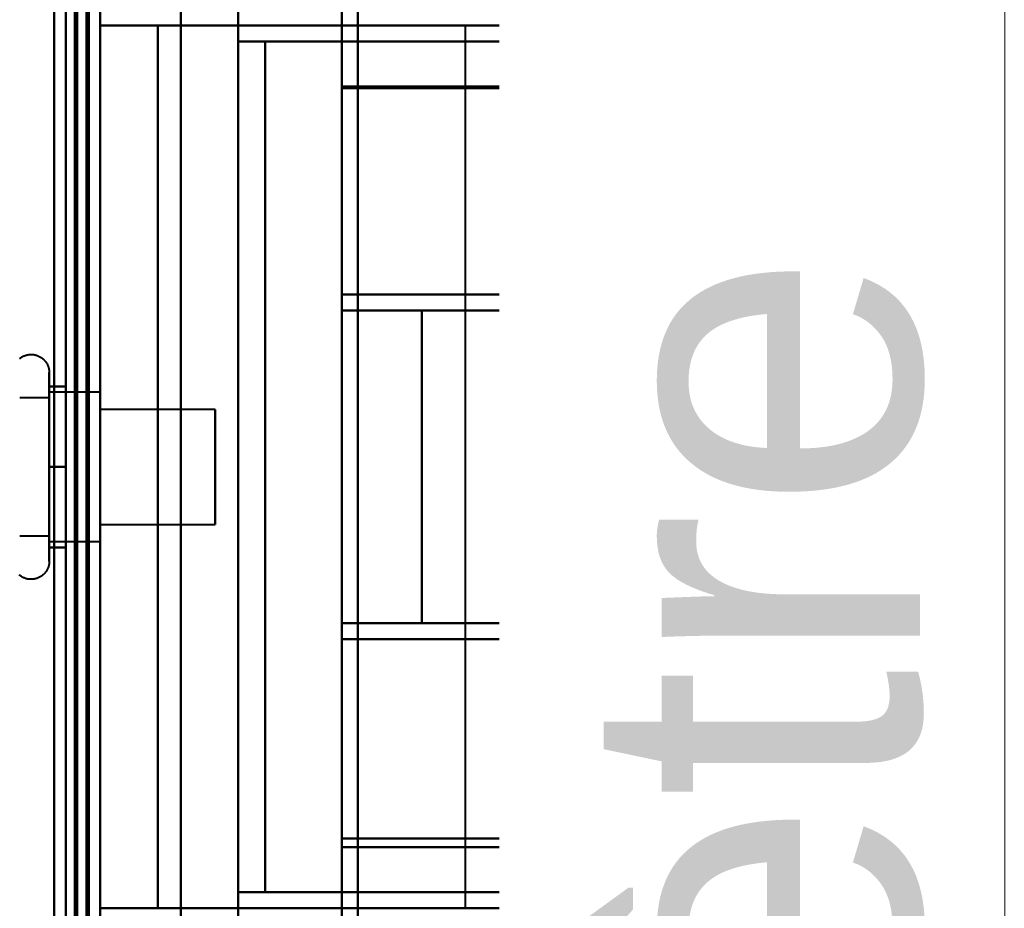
# Model space of a CAD drawing. Header units: millimetres. Extents: x -1087 to 1688, y -120 to 1046.
# Tile 73 of 78: x 581 to 624, y 824 to 863. Entities that reach past the tile are written whole.
import ezdxf

# ---------------------------------------------------------------- set-up
doc = ezdxf.new("R2010")
doc.units = ezdxf.units.MM
doc.layers.add('A-GENM', color=13, linetype='Continuous', lineweight=40)
doc.layers.add('G-IMPT', color=8, linetype='Continuous', lineweight=40)
doc.styles.add('Arial_1', font='arial.ttf', dxfattribs={"height": 14.6304})

# ---------------------------------------------------------------- blocks, each defined once
blk = doc.blocks.new('Maintenance r21 - Maintenance r21-755170-Arrière')
at = {"layer": 'A-GENM'}
for p, q in [((585, 973.372), (585, 0)), ((585, 0), (585, 973.372))]:
    blk.add_line(p, q, dxfattribs=at)
blk = doc.blocks.new('Souche connecteur circulaire R23 - Souche connecteur circulaire R23-755166-Arrière')
at = {"layer": 'A-GENM'}
blk.add_line((585, 927.5), (585, 770), dxfattribs=at)
blk = doc.blocks.new('NEXA 1000 CALQUES_dwg-755156-Arrière')
at = {"layer": 'G-IMPT'}
for p, q in [((584.5, 129.472), (584.5, 972.272)), ((585, 128.972), (585, 937.772)), ((584.5, 921.872), (584.5, 763.372)), ((584.5, 921.872), (584.5, 604.872)), ((584.5, 604.872), (584.5, 921.872)), ((584.5, 604.872), (584.5, 921.872)), ((585, 763.372), (585, 921.872)), ((585, 604.872), (585, 921.872)), ((585, 921.872), (585, 604.872)), ((585, 921.872), (585, 604.872)), ((604, 763.372), (604, 921.872)), ((604, 921.872), (604, 763.372)), ((604.773, 763.372), (604.773, 921.281)), ((604.773, 921.281), (604.773, 763.372)), ((610, 763.372), (610, 920.838)), ((610, 920.838), (610, 763.372)), ((623.387, 763.372), (623.387, 920.838)), ((623.387, 920.838), (623.387, 763.372)), ((610.773, 763.372), (610.773, 920.246)), ((610.773, 920.246), (610.773, 763.372)), ((624.3, 920.246), (624.3, 763.372)), ((624.3, 763.372), (624.3, 920.246)), ((585, 878.55), (585, 808.55)), ((585, 808.55), (585, 878.55)), ((595.5, 808.55), (595.5, 878.55)), ((595.5, 878.55), (595.5, 808.55)), ((596.2, 808.55), (596.2, 878.55)), ((596.2, 878.55), (596.2, 808.55)), ((595.5, 809.032), (595.5, 878.052)), ((595.5, 878.052), (595.5, 809.032)), ((596.2, 809.032), (596.2, 878.052)), ((596.2, 878.052), (596.2, 809.032)), ((614.861, 862.572), (614.861, 863.899)), ((600.861, 862.572), (600.861, 824.172)), ((604.861, 862.572), (600.861, 862.572)), ((600.861, 862.572), (604.861, 862.572)), ((604.861, 862.572), (614.861, 862.572)), ((608.861, 862.572), (604.861, 862.572)), ((614.861, 862.572), (604.861, 862.572)), ((604.861, 862.572), (608.861, 862.572)), ((608.861, 861.872), (608.861, 862.572)), ((614.152, 862.572), (614.857, 862.572)), ((614.857, 862.572), (614.152, 862.572)), ((592.174, 861.872), (603.015, 861.872)), ((603.015, 861.872), (592.174, 861.872)), ((604.861, 861.872), (614.861, 861.872)), ((608.861, 861.872), (604.861, 861.872)), ((604.861, 861.872), (608.861, 861.872)), ((614.861, 861.872), (604.861, 861.872)), ((613.936, 861.872), (614.857, 861.872)), ((614.857, 861.872), (613.936, 861.872)), ((614.861, 850.872), (614.861, 861.872)), ((610.22, 860.872), (611.528, 860.872)), ((611.528, 860.872), (610.22, 860.872)), ((595.5, 850.872), (595.5, 859.917)), ((595.5, 859.917), (595.5, 850.872)), ((595.5, 859.85), (595.5, 850.172)), ((595.5, 850.172), (595.5, 859.85)), ((611.528, 857.872), (610.22, 857.872)), ((610.22, 857.872), (611.528, 857.872)), ((595.5, 850.872), (613.709, 850.872)), ((603.015, 850.872), (595.5, 850.872)), ((595.5, 850.872), (603.015, 850.872)), ((614.861, 850.872), (604.861, 850.872)), ((604.861, 850.872), (608.861, 850.872)), ((608.861, 850.872), (604.861, 850.872)), ((604.861, 850.872), (614.861, 850.872)), ((608.861, 850.172), (608.861, 850.872)), ((614.857, 850.872), (613.709, 850.872)), ((613.709, 850.872), (614.857, 850.872)), ((595.5, 850.172), (598.974, 850.172)), ((598.974, 850.172), (595.5, 850.172)), ((608.861, 850.172), (604.861, 850.172)), ((604.861, 850.172), (608.861, 850.172)), ((608.536, 850.172), (614.861, 850.172)), ((614.861, 850.172), (608.536, 850.172)), ((613.709, 850.172), (614.857, 850.172)), ((614.857, 850.172), (613.709, 850.172)), ((614.861, 836.572), (614.861, 850.172)), ((611.865, 849.872), (605, 849.872)), ((605, 843.372), (605, 849.872)), ((605, 849.872), (605, 843.372)), ((611.865, 849.522), (605, 849.522)), ((605, 843.372), (605, 849.522)), ((605, 849.522), (605, 843.372)), ((582.785, 847.472), (582.785, 845.422)), ((582.785, 846.923), (582.785, 839.272)), ((585, 846.622), (582.785, 846.622)), ((582.785, 841.747), (582.785, 846.622)), ((582.785, 846.622), (582.785, 844.997)), ((585, 840.558), (585, 846.622)), ((585, 846.622), (585, 843.372)), ((582.785, 846.372), (581.5, 846.372)), ((582.785, 841.872), (582.785, 846.372)), ((582.785, 846.372), (582.785, 841.872)), ((582.785, 846.187), (582.785, 840.122)), ((585, 843.372), (585, 846.187)), ((590, 845.872), (585, 845.872)), ((585, 845.872), (585, 843.372)), ((585, 843.372), (585, 845.872)), ((590, 845.872), (590, 843.372)), ((590, 843.372), (590, 845.872)), ((582.785, 845.422), (582.785, 839.822)), ((611.711, 845.372), (611.554, 843.372)), ((611.554, 843.372), (611.711, 845.372)), ((611.711, 845.372), (612.014, 845.372)), ((612.014, 845.372), (611.711, 845.372)), ((612.16, 843.372), (612.014, 845.372)), ((612.014, 845.372), (612.16, 843.372)), ((582.785, 840.122), (582.785, 844.997)), ((582.785, 844.997), (582.785, 840.558)), ((582.785, 840.372), (582.785, 844.872)), ((582.785, 844.872), (582.785, 840.372)), ((585, 840.122), (585, 843.372)), ((585, 843.372), (585, 840.872)), ((585, 843.372), (585, 840.122)), ((585, 840.872), (585, 843.372)), ((590, 843.372), (590, 840.872)), ((590, 840.872), (590, 843.372)), ((605, 837.222), (605, 843.372)), ((605, 836.872), (605, 843.372)), ((605, 843.372), (605, 837.222)), ((605, 843.372), (605, 836.872)), ((611.554, 843.372), (611.711, 841.372)), ((611.711, 841.372), (611.554, 843.372)), ((612.014, 841.372), (612.16, 843.372)), ((612.16, 843.372), (612.014, 841.372)), ((612.014, 841.372), (611.711, 841.372)), ((611.711, 841.372), (612.014, 841.372)), ((585, 840.872), (590, 840.872)), ((581.5, 840.372), (582.785, 840.372)), ((582.785, 840.122), (585, 840.122)), ((605, 837.222), (611.865, 837.222)), ((605, 836.872), (611.865, 836.872)), ((598.974, 836.572), (595.5, 836.572)), ((595.5, 836.572), (595.5, 827.21)), ((595.5, 836.572), (598.974, 836.572)), ((595.5, 827.21), (595.5, 836.572)), ((604.861, 836.572), (608.861, 836.572)), ((608.861, 836.572), (604.861, 836.572)), ((614.861, 836.572), (608.536, 836.572)), ((608.536, 836.572), (614.861, 836.572)), ((608.861, 835.872), (608.861, 836.572)), ((614.857, 836.572), (613.709, 836.572)), ((613.709, 836.572), (614.857, 836.572)), ((613.709, 835.872), (595.5, 835.872)), ((595.5, 835.872), (603.015, 835.872)), ((603.015, 835.872), (595.5, 835.872)), ((595.5, 826.827), (595.5, 835.872)), ((595.5, 835.872), (595.5, 826.827)), ((604.861, 835.872), (614.861, 835.872)), ((608.861, 835.872), (604.861, 835.872)), ((604.861, 835.872), (608.861, 835.872)), ((614.861, 835.872), (604.861, 835.872)), ((613.709, 835.872), (614.857, 835.872)), ((614.857, 835.872), (613.709, 835.872)), ((614.861, 824.872), (614.861, 835.872)), ((610.22, 828.872), (611.528, 828.872)), ((611.528, 828.872), (610.22, 828.872)), ((611.528, 825.872), (610.22, 825.872)), ((610.22, 825.872), (611.528, 825.872)), ((603.015, 824.872), (592.174, 824.872)), ((592.174, 824.872), (603.015, 824.872)), ((614.861, 824.872), (604.861, 824.872)), ((604.861, 824.872), (608.861, 824.872)), ((608.861, 824.872), (604.861, 824.872)), ((604.861, 824.872), (614.861, 824.872)), ((608.861, 824.172), (608.861, 824.872)), ((614.857, 824.872), (613.936, 824.872)), ((613.936, 824.872), (614.857, 824.872)), ((600.861, 824.172), (604.861, 824.172)), ((604.861, 824.172), (600.861, 824.172)), ((614.861, 824.172), (604.861, 824.172)), ((604.861, 824.172), (608.861, 824.172)), ((604.861, 824.172), (614.861, 824.172)), ((608.861, 824.172), (604.861, 824.172)), ((614.857, 824.172), (614.152, 824.172)), ((614.861, 822.846), (614.861, 824.172))]:
    blk.add_line(p, q, dxfattribs=at)
at = {"layer": 'G-IMPT', "flags": 128}
for points in [[(584.4, 128.972), (584.4, 339.922), (584.4, 550.872), (584.4, 761.822), (584.4, 972.772)], [(584.4, 972.772), (584.4, 761.822), (584.4, 550.872), (584.4, 339.922), (584.4, 128.972)], [(584.4, 128.972), (584.4, 339.922), (584.4, 550.872), (584.4, 761.822), (584.4, 972.772)], [(584.5, 972.772), (584.5, 761.822), (584.5, 550.872), (584.5, 339.922), (584.5, 128.972)], [(585, 972.772), (585, 761.822), (585, 550.872), (585, 339.922), (585, 128.972)], [(585, 128.972), (585, 339.922), (585, 550.872), (585, 761.822), (585, 972.772)], [(583.9, 972.272), (583.9, 761.572), (583.9, 550.872), (583.9, 340.172), (583.9, 129.472)], [(583.9, 129.472), (583.9, 340.172), (583.9, 550.872), (583.9, 761.572), (583.9, 972.272)], [(583.9, 972.272), (583.9, 761.572), (583.9, 550.872), (583.9, 340.172), (583.9, 129.472)], [(584, 129.472), (584, 340.172), (584, 550.872), (584, 761.572), (584, 972.272)], [(584, 972.272), (584, 761.572), (584, 550.872), (584, 340.172), (584, 129.472)], [(584, 129.472), (584, 340.172), (584, 550.872), (584, 761.572), (584, 972.272)], [(584.5, 129.472), (584.5, 340.172), (584.5, 550.872), (584.5, 761.572), (584.5, 972.272)], [(584.5, 972.272), (584.5, 761.572), (584.5, 550.872), (584.5, 340.172), (584.5, 129.472)], [(584.5, 129.472), (584.5, 340.172), (584.5, 550.872), (584.5, 761.572), (584.5, 972.272)], [(584.5, 972.272), (584.5, 761.572), (584.5, 550.872), (584.5, 340.172), (584.5, 129.472)], [(584.5, 129.472), (584.5, 340.172), (584.5, 550.872), (584.5, 761.572), (584.5, 972.272)], [(584.5, 972.272), (584.5, 761.572), (584.5, 550.872), (584.5, 340.172), (584.5, 129.472)], [(584.4, 128.972), (584.4, 331.172), (584.4, 533.372), (584.4, 735.572), (584.4, 937.772)], [(584.4, 937.772), (584.4, 735.572), (584.4, 533.372), (584.4, 331.172), (584.4, 128.972)], [(584.4, 937.772), (584.4, 735.572), (584.4, 533.372), (584.4, 331.172), (584.4, 128.972)], [(584.5, 128.972), (584.5, 331.172), (584.5, 533.372), (584.5, 735.572), (584.5, 937.772)], [(585, 128.972), (585, 331.172), (585, 533.372), (585, 735.572), (585, 937.772)], [(585, 937.772), (585, 735.572), (585, 533.372), (585, 331.172), (585, 128.972)], [(583.5, 937.272), (583.5, 735.322), (583.5, 533.372), (583.5, 331.422), (583.5, 129.472)], [(583.5, 129.472), (583.5, 331.422), (583.5, 533.372), (583.5, 735.322), (583.5, 937.272)], [(583.5, 937.272), (583.5, 735.322), (583.5, 533.372), (583.5, 331.422), (583.5, 129.472)], [(583.5, 129.472), (583.5, 331.422), (583.5, 533.372), (583.5, 735.322), (583.5, 937.272)], [(583.5, 903.372), (583.5, 873.372), (583.5, 843.372), (583.5, 813.372), (583.5, 783.372)], [(583.5, 783.372), (583.5, 813.372), (583.5, 843.372), (583.5, 873.372), (583.5, 903.372)], [(583.5, 783.372), (583.5, 813.372), (583.5, 843.372), (583.5, 873.372), (583.5, 903.372)], [(583.5, 903.372), (583.5, 873.372), (583.5, 843.372), (583.5, 813.372), (583.5, 783.372)], [(584.5, 903.372), (584.5, 873.372), (584.5, 843.372), (584.5, 813.372), (584.5, 783.372)], [(584.5, 783.372), (584.5, 813.372), (584.5, 843.372), (584.5, 873.372), (584.5, 903.372)], [(584.5, 783.372), (584.5, 813.372), (584.5, 843.372), (584.5, 873.372), (584.5, 903.372)], [(584.5, 903.372), (584.5, 873.372), (584.5, 843.372), (584.5, 813.372), (584.5, 783.372)], [(585, 882.872), (585, 863.122), (585, 843.372), (585, 823.622), (585, 803.872)], [(585, 803.872), (585, 823.622), (585, 843.372), (585, 863.122), (585, 882.872)], [(588.509, 803.872), (588.509, 823.622), (588.509, 843.372), (588.509, 863.122), (588.509, 882.872)], [(588.509, 882.872), (588.509, 863.122), (588.509, 843.372), (588.509, 823.622), (588.509, 803.872)], [(591, 882.872), (591, 863.122), (591, 843.372), (591, 823.622), (591, 803.872)], [(591, 803.872), (591, 823.622), (591, 843.372), (591, 863.122), (591, 882.872)], [(595.5, 882.872), (595.5, 877.134), (595.5, 871.395), (595.5, 865.656), (595.5, 859.917)], [(595.5, 859.917), (595.5, 865.656), (595.5, 871.395), (595.5, 877.134), (595.5, 882.872)], [(595.5, 859.85), (595.5, 865.431), (595.5, 871.011), (595.5, 876.592), (595.5, 882.172)], [(595.5, 882.172), (595.5, 876.592), (595.5, 871.011), (595.5, 865.431), (595.5, 859.85)], [(612.659, 859.85), (612.605, 864.857), (612.549, 869.863), (612.494, 874.868), (612.437, 879.872)], [(612.437, 879.872), (612.494, 874.868), (612.549, 869.863), (612.605, 864.857), (612.659, 859.85)], [(612.52, 879.872), (612.575, 874.885), (612.63, 869.896), (612.684, 864.907), (612.738, 859.917)], [(612.738, 859.917), (612.684, 864.907), (612.63, 869.896), (612.575, 874.885), (612.52, 879.872)], [(591, 861.872), (591, 865.622), (591, 869.372), (591, 873.122), (591, 876.872)], [(591, 876.872), (591, 873.122), (591, 869.372), (591, 865.622), (591, 861.872)], [(613.936, 861.872), (613.936, 865.622), (613.936, 869.372), (613.936, 873.122), (613.936, 876.872)], [(613.936, 876.872), (613.936, 873.122), (613.936, 869.372), (613.936, 865.622), (613.936, 861.872)], [(583, 876.172), (583, 859.772), (583, 843.372), (583, 826.972), (583, 810.572)], [(583, 810.572), (583, 826.972), (583, 843.372), (583, 859.772), (583, 876.172)], [(583, 876.172), (583, 859.772), (583, 843.372), (583, 826.972), (583, 810.572)], [(583, 810.572), (583, 826.972), (583, 843.372), (583, 859.772), (583, 876.172)], [(583, 810.572), (583, 826.972), (583, 843.372), (583, 859.772), (583, 876.172)], [(583, 876.172), (583, 859.772), (583, 843.372), (583, 826.972), (583, 810.572)], [(584.5, 810.572), (584.5, 826.972), (584.5, 843.372), (584.5, 859.772), (584.5, 876.172)], [(584.5, 876.172), (584.5, 859.772), (584.5, 843.372), (584.5, 826.972), (584.5, 810.572)], [(585, 810.572), (585, 826.972), (585, 843.372), (585, 859.772), (585, 876.172)], [(585, 876.172), (585, 859.772), (585, 843.372), (585, 826.972), (585, 810.572)], [(585, 810.572), (585, 826.972), (585, 843.372), (585, 859.772), (585, 876.172)], [(585, 810.572), (585, 826.972), (585, 843.372), (585, 859.772), (585, 876.172)], [(585, 876.172), (585, 859.772), (585, 843.372), (585, 826.972), (585, 810.572)], [(585, 876.172), (585, 859.772), (585, 843.372), (585, 826.972), (585, 810.572)], [(614.152, 876.172), (614.152, 872.772), (614.152, 869.372), (614.152, 865.972), (614.152, 862.572)], [(614.152, 862.572), (614.152, 865.972), (614.152, 869.372), (614.152, 872.772), (614.152, 876.172)], [(585, 813.872), (585, 828.622), (585, 843.372), (585, 858.122), (585, 872.872)], [(585, 872.872), (585, 858.122), (585, 843.372), (585, 828.622), (585, 813.872)], [(604.861, 872.872), (604.861, 870.297), (604.861, 867.722), (604.861, 865.147), (604.861, 862.572)], [(604.861, 862.572), (604.861, 865.147), (604.861, 867.722), (604.861, 870.297), (604.861, 872.872)], [(614.857, 863.746), (614.857, 863.453), (614.857, 863.159), (614.857, 862.866), (614.857, 862.572)], [(614.857, 862.572), (614.857, 862.866), (614.857, 863.159), (614.857, 863.453), (614.857, 863.746)], [(585, 824.172), (585, 833.772), (585, 843.372), (585, 852.972), (585, 862.572)], [(585, 862.572), (585.625, 862.572), (586.25, 862.572), (586.875, 862.572), (587.5, 862.572)], [(585, 862.572), (585, 852.972), (585, 843.372), (585, 833.772), (585, 824.172)], [(585, 824.172), (585, 833.772), (585, 843.372), (585, 852.972), (585, 862.572)], [(585, 862.572), (585, 852.972), (585, 843.372), (585, 833.772), (585, 824.172)], [(587.5, 862.572), (586.875, 862.572), (586.25, 862.572), (585.625, 862.572), (585, 862.572)], [(587.5, 862.572), (586.875, 862.572), (586.25, 862.572), (585.625, 862.572), (585, 862.572)], [(585, 862.572), (585.625, 862.572), (586.25, 862.572), (586.875, 862.572), (587.5, 862.572)], [(587.5, 862.572), (587.5, 852.972), (587.5, 843.372), (587.5, 833.772), (587.5, 824.172)], [(587.5, 824.172), (587.5, 833.772), (587.5, 843.372), (587.5, 852.972), (587.5, 862.572)], [(587.5, 862.572), (587.5, 852.972), (587.5, 843.372), (587.5, 833.772), (587.5, 824.172)], [(587.5, 824.172), (587.5, 833.772), (587.5, 843.372), (587.5, 852.972), (587.5, 862.572)], [(604.861, 862.572), (600.521, 862.572), (596.18, 862.572), (591.84, 862.572), (587.5, 862.572)], [(587.5, 862.572), (587.5, 852.972), (587.5, 843.372), (587.5, 833.772), (587.5, 824.172)], [(587.5, 862.572), (591.84, 862.572), (596.18, 862.572), (600.521, 862.572), (604.861, 862.572)], [(614.152, 862.572), (607.489, 862.572), (600.826, 862.572), (594.163, 862.572), (587.5, 862.572)], [(587.5, 824.172), (587.5, 833.772), (587.5, 843.372), (587.5, 852.972), (587.5, 862.572)], [(587.5, 862.572), (587.5, 852.972), (587.5, 843.372), (587.5, 833.772), (587.5, 824.172)], [(587.5, 824.172), (587.5, 833.772), (587.5, 843.372), (587.5, 852.972), (587.5, 862.572)], [(587.5, 862.572), (594.163, 862.572), (600.826, 862.572), (607.489, 862.572), (614.152, 862.572)], [(604.861, 861.872), (601.396, 861.872), (597.93, 861.872), (594.465, 861.872), (591, 861.872)], [(591, 861.872), (596.734, 861.872), (602.468, 861.872), (608.202, 861.872), (613.936, 861.872)], [(613.936, 861.872), (608.202, 861.872), (602.468, 861.872), (596.734, 861.872), (591, 861.872)], [(591, 824.872), (591, 834.122), (591, 843.372), (591, 852.622), (591, 861.872)], [(591, 861.872), (594.465, 861.872), (597.93, 861.872), (601.396, 861.872), (604.861, 861.872)], [(591, 861.872), (591, 852.622), (591, 843.372), (591, 834.122), (591, 824.872)], [(592.174, 824.872), (592.174, 834.122), (592.174, 843.372), (592.174, 852.622), (592.174, 861.872)], [(604.861, 861.872), (601.689, 861.872), (598.517, 861.872), (595.346, 861.872), (592.174, 861.872)], [(592.174, 861.872), (592.174, 852.622), (592.174, 843.372), (592.174, 834.122), (592.174, 824.872)], [(592.174, 861.872), (595.346, 861.872), (598.517, 861.872), (601.689, 861.872), (604.861, 861.872)], [(603.015, 850.872), (603.015, 853.622), (603.015, 856.372), (603.015, 859.122), (603.015, 861.872)], [(603.015, 861.872), (603.477, 861.872), (603.938, 861.872), (604.399, 861.872), (604.861, 861.872)], [(603.015, 861.872), (603.015, 859.122), (603.015, 856.372), (603.015, 853.622), (603.015, 850.872)], [(604.861, 861.872), (604.399, 861.872), (603.938, 861.872), (603.477, 861.872), (603.015, 861.872)], [(604.861, 861.872), (604.861, 859.122), (604.861, 856.372), (604.861, 853.622), (604.861, 850.872)], [(604.861, 850.872), (604.861, 853.622), (604.861, 856.372), (604.861, 859.122), (604.861, 861.872)], [(604.861, 850.872), (604.861, 853.622), (604.861, 856.372), (604.861, 859.122), (604.861, 861.872)], [(604.861, 861.872), (604.861, 859.122), (604.861, 856.372), (604.861, 853.622), (604.861, 850.872)], [(604.861, 850.872), (604.861, 853.622), (604.861, 856.372), (604.861, 859.122), (604.861, 861.872)], [(604.861, 861.872), (604.861, 859.122), (604.861, 856.372), (604.861, 853.622), (604.861, 850.872)], [(614.857, 861.872), (614.857, 859.122), (614.857, 856.372), (614.857, 853.622), (614.857, 850.872)], [(614.857, 850.872), (614.857, 853.622), (614.857, 856.372), (614.857, 859.122), (614.857, 861.872)], [(605, 857.872), (605, 858.622), (605, 859.372), (605, 860.122), (605, 860.872)], [(605, 860.872), (605, 860.122), (605, 859.372), (605, 858.622), (605, 857.872)], [(611.528, 860.872), (609.896, 860.872), (608.264, 860.872), (606.632, 860.872), (605, 860.872)], [(605, 860.872), (605, 860.122), (605, 859.372), (605, 858.622), (605, 857.872)], [(610.22, 860.872), (608.915, 860.872), (607.61, 860.872), (606.305, 860.872), (605, 860.872)], [(605, 860.872), (606.632, 860.872), (608.264, 860.872), (609.896, 860.872), (611.528, 860.872)], [(605, 857.872), (605, 858.622), (605, 859.372), (605, 860.122), (605, 860.872)], [(605, 860.872), (606.305, 860.872), (607.61, 860.872), (608.915, 860.872), (610.22, 860.872)], [(610.22, 860.872), (610.22, 860.122), (610.22, 859.372), (610.22, 858.622), (610.22, 857.872)], [(610.22, 857.872), (610.22, 858.622), (610.22, 859.372), (610.22, 860.122), (610.22, 860.872)], [(611.528, 857.872), (611.528, 858.622), (611.528, 859.372), (611.528, 860.122), (611.528, 860.872)], [(611.528, 860.872), (611.528, 860.122), (611.528, 859.372), (611.528, 858.622), (611.528, 857.872)], [(612.738, 859.917), (608.428, 859.917), (604.119, 859.917), (599.809, 859.917), (595.5, 859.917)], [(595.5, 859.917), (599.809, 859.917), (604.119, 859.917), (608.428, 859.917), (612.738, 859.917)], [(595.5, 859.85), (599.79, 859.85), (604.08, 859.85), (608.37, 859.85), (612.659, 859.85)], [(612.659, 859.85), (608.37, 859.85), (604.08, 859.85), (599.79, 859.85), (595.5, 859.85)], [(611.528, 857.872), (609.896, 857.872), (608.264, 857.872), (606.632, 857.872), (605, 857.872)], [(605, 857.872), (606.305, 857.872), (607.61, 857.872), (608.915, 857.872), (610.22, 857.872)], [(605, 857.872), (606.632, 857.872), (608.264, 857.872), (609.896, 857.872), (611.528, 857.872)], [(610.22, 857.872), (608.915, 857.872), (607.61, 857.872), (606.305, 857.872), (605, 857.872)], [(595.5, 850.872), (595.5, 850.697), (595.5, 850.522), (595.5, 850.347), (595.5, 850.172)], [(595.5, 850.172), (595.5, 850.347), (595.5, 850.522), (595.5, 850.697), (595.5, 850.872)], [(595.5, 850.872), (595.5, 850.697), (595.5, 850.522), (595.5, 850.347), (595.5, 850.172)], [(595.5, 850.872), (597.84, 850.872), (600.18, 850.872), (602.521, 850.872), (604.861, 850.872)], [(595.5, 850.172), (595.5, 850.347), (595.5, 850.522), (595.5, 850.697), (595.5, 850.872)], [(595.5, 850.872), (600.052, 850.872), (604.604, 850.872), (609.157, 850.872), (613.709, 850.872)], [(595.5, 850.872), (597.84, 850.872), (600.18, 850.872), (602.521, 850.872), (604.861, 850.872)], [(604.861, 850.872), (602.521, 850.872), (600.18, 850.872), (597.84, 850.872), (595.5, 850.872)], [(613.709, 850.872), (609.157, 850.872), (604.604, 850.872), (600.052, 850.872), (595.5, 850.872)], [(604.861, 850.872), (602.521, 850.872), (600.18, 850.872), (597.84, 850.872), (595.5, 850.872)], [(595.5, 850.872), (595.5, 850.697), (595.5, 850.522), (595.5, 850.347), (595.5, 850.172)], [(595.5, 850.172), (595.5, 850.347), (595.5, 850.522), (595.5, 850.697), (595.5, 850.872)], [(604.861, 850.872), (604.399, 850.872), (603.938, 850.872), (603.477, 850.872), (603.015, 850.872)], [(603.015, 850.872), (603.477, 850.872), (603.938, 850.872), (604.399, 850.872), (604.861, 850.872)], [(604.861, 850.172), (602.521, 850.172), (600.18, 850.172), (597.84, 850.172), (595.5, 850.172)], [(604.861, 850.172), (602.521, 850.172), (600.18, 850.172), (597.84, 850.172), (595.5, 850.172)], [(595.5, 850.172), (600.052, 850.172), (604.604, 850.172), (609.157, 850.172), (613.709, 850.172)], [(595.5, 850.172), (597.84, 850.172), (600.18, 850.172), (602.521, 850.172), (604.861, 850.172)], [(613.709, 850.172), (609.157, 850.172), (604.604, 850.172), (600.052, 850.172), (595.5, 850.172)], [(595.5, 850.172), (597.84, 850.172), (600.18, 850.172), (602.521, 850.172), (604.861, 850.172)], [(598.974, 836.572), (598.974, 839.972), (598.974, 843.372), (598.974, 846.772), (598.974, 850.172)], [(598.974, 850.172), (601.365, 850.172), (603.755, 850.172), (606.146, 850.172), (608.536, 850.172)], [(598.974, 850.172), (598.974, 846.772), (598.974, 843.372), (598.974, 839.972), (598.974, 836.572)], [(608.536, 850.172), (606.146, 850.172), (603.755, 850.172), (601.365, 850.172), (598.974, 850.172)], [(604.861, 836.572), (604.861, 839.972), (604.861, 843.372), (604.861, 846.772), (604.861, 850.172)], [(604.861, 850.172), (604.861, 846.772), (604.861, 843.372), (604.861, 839.972), (604.861, 836.572)], [(604.861, 836.572), (604.861, 839.972), (604.861, 843.372), (604.861, 846.772), (604.861, 850.172)], [(604.861, 850.172), (604.861, 846.772), (604.861, 843.372), (604.861, 839.972), (604.861, 836.572)], [(608.536, 836.572), (608.536, 839.972), (608.536, 843.372), (608.536, 846.772), (608.536, 850.172)], [(608.536, 850.172), (608.536, 846.772), (608.536, 843.372), (608.536, 839.972), (608.536, 836.572)], [(614.857, 836.572), (614.857, 839.972), (614.857, 843.372), (614.857, 846.772), (614.857, 850.172)], [(614.857, 850.172), (614.857, 846.772), (614.857, 843.372), (614.857, 839.972), (614.857, 836.572)], [(581.491, 848.082), (581.516, 848.101), (581.541, 848.12), (581.568, 848.137), (581.595, 848.154), (581.622, 848.169), (581.65, 848.184), (581.679, 848.197), (581.708, 848.209), (581.738, 848.22), (581.768, 848.23), (581.799, 848.238), (581.829, 848.245), (581.86, 848.251), (581.892, 848.256), (581.923, 848.259), (581.955, 848.262), (581.986, 848.263), (582.018, 848.262), (582.049, 848.261), (582.081, 848.258), (582.112, 848.254), (582.143, 848.249), (582.174, 848.242), (582.205, 848.234), (582.235, 848.225), (582.265, 848.215), (582.295, 848.204), (582.324, 848.191), (582.352, 848.177), (582.38, 848.162), (582.407, 848.146), (582.434, 848.129), (582.46, 848.111), (582.485, 848.092), (582.509, 848.072), (582.533, 848.051), (582.556, 848.029), (582.578, 848.006), (582.598, 847.982), (582.618, 847.958), (582.637, 847.933), (582.655, 847.907), (582.672, 847.88), (582.688, 847.852), (582.702, 847.824), (582.716, 847.796), (582.728, 847.767), (582.739, 847.737), (582.749, 847.707), (582.758, 847.677), (582.766, 847.646), (582.772, 847.615), (582.777, 847.584), (582.781, 847.552), (582.784, 847.521), (582.785, 847.489), (582.785, 847.472)], [(582.785, 847.472), (582.785, 847.469), (582.785, 847.459), (582.785, 847.443), (582.785, 847.42), (582.785, 847.391), (582.785, 847.355), (582.785, 847.313), (582.785, 847.264), (582.785, 847.209), (582.785, 847.149), (582.785, 847.082), (582.785, 847.009), (582.785, 846.93), (582.785, 846.923)], [(582.785, 839.822), (582.785, 839.906), (582.785, 839.997), (582.785, 840.093), (582.785, 840.194), (582.785, 840.3), (582.785, 840.411), (582.785, 840.526), (582.785, 840.647), (582.785, 840.771), (582.785, 840.9), (582.785, 841.033), (582.785, 841.169), (582.785, 841.31), (582.785, 841.453), (582.785, 841.599), (582.785, 841.749), (582.785, 841.9), (582.785, 842.055), (582.785, 842.211), (582.785, 842.369), (582.785, 842.529), (582.785, 842.69), (582.785, 842.852), (582.785, 843.015), (582.785, 843.179), (582.785, 843.343), (582.785, 843.507), (582.785, 843.671), (582.785, 843.834), (582.785, 843.996), (582.785, 844.158), (582.785, 844.318), (582.785, 844.477), (582.785, 844.634), (582.785, 844.789), (582.785, 844.942), (582.785, 845.092), (582.785, 845.239), (582.785, 845.384), (582.785, 845.525), (582.785, 845.663), (582.785, 845.797), (582.785, 845.927), (582.785, 846.054), (582.785, 846.175), (582.785, 846.293), (582.785, 846.406), (582.785, 846.513), (582.785, 846.616), (582.785, 846.714), (582.785, 846.806), (582.785, 846.893), (582.785, 846.974), (582.785, 847.05), (582.785, 847.119), (582.785, 847.183), (582.785, 847.24), (582.785, 847.292), (582.785, 847.337), (582.785, 847.375), (582.785, 847.408), (582.785, 847.433), (582.785, 847.453), (582.785, 847.465), (582.785, 847.472), (582.785, 847.472)], [(582.785, 846.923), (582.785, 846.838), (582.785, 846.748), (582.785, 846.652), (582.785, 846.551), (582.785, 846.445), (582.785, 846.334), (582.785, 846.218), (582.785, 846.098), (582.785, 845.973), (582.785, 845.844), (582.785, 845.712), (582.785, 845.575), (582.785, 845.435), (582.785, 845.292), (582.785, 845.145), (582.785, 844.996), (582.785, 844.844), (582.785, 844.69), (582.785, 844.534), (582.785, 844.376), (582.785, 844.216), (582.785, 844.055), (582.785, 843.892), (582.785, 843.729), (582.785, 843.566), (582.785, 843.402), (582.785, 843.238), (582.785, 843.074), (582.785, 842.911), (582.785, 842.748), (582.785, 842.587), (582.785, 842.426), (582.785, 842.268), (582.785, 842.111), (582.785, 841.956), (582.785, 841.803), (582.785, 841.653), (582.785, 841.505), (582.785, 841.361), (582.785, 841.219), (582.785, 841.082), (582.785, 840.948), (582.785, 840.817), (582.785, 840.691), (582.785, 840.569), (582.785, 840.452), (582.785, 840.339), (582.785, 840.231), (582.785, 840.128), (582.785, 840.031), (582.785, 839.938), (582.785, 839.851), (582.785, 839.77), (582.785, 839.695), (582.785, 839.625), (582.785, 839.562), (582.785, 839.504), (582.785, 839.453), (582.785, 839.408), (582.785, 839.369), (582.785, 839.337), (582.785, 839.311), (582.785, 839.292), (582.785, 839.279), (582.785, 839.273), (582.785, 839.272)], [(583.5, 846.872), (583.321, 846.872), (583.143, 846.872), (582.964, 846.872), (582.785, 846.872)], [(582.785, 846.872), (582.785, 845.997), (582.785, 845.122), (582.785, 844.247), (582.785, 843.372)], [(582.785, 846.872), (582.964, 846.872), (583.143, 846.872), (583.321, 846.872), (583.5, 846.872)], [(583.5, 846.872), (583.321, 846.872), (583.143, 846.872), (582.964, 846.872), (582.785, 846.872)], [(582.785, 846.872), (582.964, 846.872), (583.143, 846.872), (583.321, 846.872), (583.5, 846.872)], [(582.785, 843.372), (582.785, 844.247), (582.785, 845.122), (582.785, 845.997), (582.785, 846.872)], [(583.5, 843.372), (583.5, 844.247), (583.5, 845.122), (583.5, 845.997), (583.5, 846.872)], [(583.5, 846.872), (583.5, 845.997), (583.5, 845.122), (583.5, 844.247), (583.5, 843.372)], [(583.5, 843.372), (583.5, 844.247), (583.5, 845.122), (583.5, 845.997), (583.5, 846.872)], [(583.5, 846.872), (583.5, 845.997), (583.5, 845.122), (583.5, 844.247), (583.5, 843.372)], [(605, 843.372), (605, 843.872), (605, 844.372), (605, 844.872), (605, 845.372)], [(605, 845.372), (605, 844.872), (605, 844.372), (605, 843.872), (605, 843.372)], [(605, 843.372), (605, 843.872), (605, 844.372), (605, 844.872), (605, 845.372)], [(605, 845.372), (606.678, 845.372), (608.356, 845.372), (610.033, 845.372), (611.711, 845.372)], [(612.014, 845.372), (610.261, 845.372), (608.507, 845.372), (606.754, 845.372), (605, 845.372)], [(605, 845.372), (605, 844.872), (605, 844.372), (605, 843.872), (605, 843.372)], [(611.711, 845.372), (610.033, 845.372), (608.356, 845.372), (606.678, 845.372), (605, 845.372)], [(605, 845.372), (606.754, 845.372), (608.507, 845.372), (610.261, 845.372), (612.014, 845.372)], [(583.5, 843.372), (583.321, 843.372), (583.143, 843.372), (582.964, 843.372), (582.785, 843.372)], [(582.785, 843.372), (582.785, 842.497), (582.785, 841.622), (582.785, 840.747), (582.785, 839.872)], [(582.785, 843.372), (582.964, 843.372), (583.143, 843.372), (583.321, 843.372), (583.5, 843.372)], [(583.5, 843.372), (583.321, 843.372), (583.143, 843.372), (582.964, 843.372), (582.785, 843.372)], [(582.785, 843.372), (582.964, 843.372), (583.143, 843.372), (583.321, 843.372), (583.5, 843.372)], [(582.785, 839.872), (582.785, 840.747), (582.785, 841.622), (582.785, 842.497), (582.785, 843.372)], [(583.5, 839.872), (583.5, 840.747), (583.5, 841.622), (583.5, 842.497), (583.5, 843.372)], [(583.5, 843.372), (583.5, 842.497), (583.5, 841.622), (583.5, 840.747), (583.5, 839.872)], [(583.5, 839.872), (583.5, 840.747), (583.5, 841.622), (583.5, 842.497), (583.5, 843.372)], [(583.5, 843.372), (583.5, 842.497), (583.5, 841.622), (583.5, 840.747), (583.5, 839.872)], [(605, 841.372), (605, 841.872), (605, 842.372), (605, 842.872), (605, 843.372)], [(605, 843.372), (605, 842.872), (605, 842.372), (605, 841.872), (605, 841.372)], [(611.554, 843.372), (609.916, 843.372), (608.277, 843.372), (606.639, 843.372), (605, 843.372)], [(605, 841.372), (605, 841.872), (605, 842.372), (605, 842.872), (605, 843.372)], [(605, 843.372), (606.639, 843.372), (608.277, 843.372), (609.916, 843.372), (611.554, 843.372)], [(612.16, 843.372), (610.37, 843.372), (608.58, 843.372), (606.79, 843.372), (605, 843.372)], [(605, 843.372), (605, 842.872), (605, 842.372), (605, 841.872), (605, 841.372)], [(605, 843.372), (606.79, 843.372), (608.58, 843.372), (610.37, 843.372), (612.16, 843.372)], [(611.711, 841.372), (610.033, 841.372), (608.356, 841.372), (606.678, 841.372), (605, 841.372)], [(612.014, 841.372), (610.261, 841.372), (608.507, 841.372), (606.754, 841.372), (605, 841.372)], [(605, 841.372), (606.678, 841.372), (608.356, 841.372), (610.033, 841.372), (611.711, 841.372)], [(605, 841.372), (606.754, 841.372), (608.507, 841.372), (610.261, 841.372), (612.014, 841.372)], [(582.785, 839.872), (582.964, 839.872), (583.143, 839.872), (583.321, 839.872), (583.5, 839.872)], [(583.5, 839.872), (583.321, 839.872), (583.143, 839.872), (582.964, 839.872), (582.785, 839.872)], [(582.785, 839.872), (582.964, 839.872), (583.143, 839.872), (583.321, 839.872), (583.5, 839.872)], [(583.5, 839.872), (583.321, 839.872), (583.143, 839.872), (582.964, 839.872), (582.785, 839.872)], [(582.785, 839.272), (582.785, 839.276), (582.785, 839.285), (582.785, 839.302), (582.785, 839.325), (582.785, 839.354), (582.785, 839.39), (582.785, 839.432), (582.785, 839.48), (582.785, 839.535), (582.785, 839.596), (582.785, 839.663), (582.785, 839.736), (582.785, 839.814), (582.785, 839.822)], [(582.785, 839.272), (582.785, 839.241), (582.783, 839.209), (582.779, 839.178), (582.775, 839.146), (582.769, 839.115), (582.762, 839.084), (582.754, 839.054), (582.745, 839.024), (582.734, 838.994), (582.723, 838.964), (582.71, 838.936), (582.696, 838.907), (582.681, 838.88), (582.664, 838.852), (582.647, 838.826), (582.629, 838.8), (582.609, 838.775), (582.589, 838.751), (582.568, 838.728), (582.545, 838.705), (582.522, 838.684), (582.498, 838.663), (582.474, 838.643), (582.448, 838.625), (582.422, 838.607), (582.395, 838.591), (582.367, 838.575), (582.339, 838.561), (582.31, 838.548), (582.281, 838.536), (582.251, 838.525), (582.221, 838.515), (582.191, 838.507), (582.16, 838.499), (582.129, 838.493), (582.098, 838.489), (582.066, 838.485), (582.035, 838.483), (582.003, 838.482), (581.972, 838.482), (581.94, 838.484), (581.909, 838.487), (581.877, 838.491), (581.846, 838.496), (581.815, 838.503), (581.784, 838.51), (581.754, 838.519), (581.724, 838.53), (581.695, 838.541), (581.666, 838.554), (581.637, 838.567), (581.609, 838.582), (581.582, 838.598), (581.555, 838.615), (581.53, 838.633), (581.504, 838.652), (581.48, 838.672)], [(595.5, 836.572), (595.5, 836.397), (595.5, 836.222), (595.5, 836.047), (595.5, 835.872)], [(595.5, 835.872), (595.5, 836.047), (595.5, 836.222), (595.5, 836.397), (595.5, 836.572)], [(595.5, 836.572), (595.5, 836.397), (595.5, 836.222), (595.5, 836.047), (595.5, 835.872)], [(595.5, 835.872), (595.5, 836.047), (595.5, 836.222), (595.5, 836.397), (595.5, 836.572)], [(595.5, 836.572), (597.84, 836.572), (600.18, 836.572), (602.521, 836.572), (604.861, 836.572)], [(595.5, 836.572), (600.052, 836.572), (604.604, 836.572), (609.157, 836.572), (613.709, 836.572)], [(604.861, 836.572), (602.521, 836.572), (600.18, 836.572), (597.84, 836.572), (595.5, 836.572)], [(613.709, 836.572), (609.157, 836.572), (604.604, 836.572), (600.052, 836.572), (595.5, 836.572)], [(595.5, 836.572), (597.84, 836.572), (600.18, 836.572), (602.521, 836.572), (604.861, 836.572)], [(604.861, 836.572), (602.521, 836.572), (600.18, 836.572), (597.84, 836.572), (595.5, 836.572)], [(595.5, 836.572), (595.5, 836.397), (595.5, 836.222), (595.5, 836.047), (595.5, 835.872)], [(595.5, 835.872), (595.5, 836.047), (595.5, 836.222), (595.5, 836.397), (595.5, 836.572)], [(608.536, 836.572), (606.146, 836.572), (603.755, 836.572), (601.365, 836.572), (598.974, 836.572)], [(598.974, 836.572), (601.365, 836.572), (603.755, 836.572), (606.146, 836.572), (608.536, 836.572)], [(604.861, 835.872), (602.521, 835.872), (600.18, 835.872), (597.84, 835.872), (595.5, 835.872)], [(595.5, 835.872), (597.84, 835.872), (600.18, 835.872), (602.521, 835.872), (604.861, 835.872)], [(604.861, 835.872), (602.521, 835.872), (600.18, 835.872), (597.84, 835.872), (595.5, 835.872)], [(595.5, 835.872), (600.052, 835.872), (604.604, 835.872), (609.157, 835.872), (613.709, 835.872)], [(613.709, 835.872), (609.157, 835.872), (604.604, 835.872), (600.052, 835.872), (595.5, 835.872)], [(595.5, 835.872), (597.84, 835.872), (600.18, 835.872), (602.521, 835.872), (604.861, 835.872)], [(603.015, 824.872), (603.015, 827.622), (603.015, 830.372), (603.015, 833.122), (603.015, 835.872)], [(603.015, 835.872), (603.477, 835.872), (603.938, 835.872), (604.399, 835.872), (604.861, 835.872)], [(603.015, 835.872), (603.015, 833.122), (603.015, 830.372), (603.015, 827.622), (603.015, 824.872)], [(604.861, 835.872), (604.399, 835.872), (603.938, 835.872), (603.477, 835.872), (603.015, 835.872)], [(604.861, 824.872), (604.861, 827.622), (604.861, 830.372), (604.861, 833.122), (604.861, 835.872)], [(604.861, 835.872), (604.861, 833.122), (604.861, 830.372), (604.861, 827.622), (604.861, 824.872)], [(604.861, 824.872), (604.861, 827.622), (604.861, 830.372), (604.861, 833.122), (604.861, 835.872)], [(604.861, 835.872), (604.861, 833.122), (604.861, 830.372), (604.861, 827.622), (604.861, 824.872)], [(604.861, 824.872), (604.861, 827.622), (604.861, 830.372), (604.861, 833.122), (604.861, 835.872)], [(604.861, 835.872), (604.861, 833.122), (604.861, 830.372), (604.861, 827.622), (604.861, 824.872)], [(614.857, 835.872), (614.857, 833.122), (614.857, 830.372), (614.857, 827.622), (614.857, 824.872)], [(614.857, 824.872), (614.857, 827.622), (614.857, 830.372), (614.857, 833.122), (614.857, 835.872)], [(605, 828.872), (605, 828.122), (605, 827.372), (605, 826.622), (605, 825.872)], [(605, 825.872), (605, 826.622), (605, 827.372), (605, 828.122), (605, 828.872)], [(611.528, 828.872), (609.896, 828.872), (608.264, 828.872), (606.632, 828.872), (605, 828.872)], [(605, 828.872), (605, 828.122), (605, 827.372), (605, 826.622), (605, 825.872)], [(610.22, 828.872), (608.915, 828.872), (607.61, 828.872), (606.305, 828.872), (605, 828.872)], [(605, 828.872), (606.632, 828.872), (608.264, 828.872), (609.896, 828.872), (611.528, 828.872)], [(605, 825.872), (605, 826.622), (605, 827.372), (605, 828.122), (605, 828.872)], [(605, 828.872), (606.305, 828.872), (607.61, 828.872), (608.915, 828.872), (610.22, 828.872)], [(610.22, 828.872), (610.22, 828.122), (610.22, 827.372), (610.22, 826.622), (610.22, 825.872)], [(610.22, 825.872), (610.22, 826.622), (610.22, 827.372), (610.22, 828.122), (610.22, 828.872)], [(611.528, 825.872), (611.528, 826.622), (611.528, 827.372), (611.528, 828.122), (611.528, 828.872)], [(611.528, 828.872), (611.528, 828.122), (611.528, 827.372), (611.528, 826.622), (611.528, 825.872)], [(595.5, 804.572), (595.5, 810.232), (595.5, 815.891), (595.5, 821.551), (595.5, 827.21)], [(595.5, 827.21), (599.791, 827.21), (604.082, 827.21), (608.373, 827.21), (612.663, 827.21)], [(612.663, 827.21), (608.373, 827.21), (604.082, 827.21), (599.791, 827.21), (595.5, 827.21)], [(595.5, 827.21), (595.5, 821.551), (595.5, 815.891), (595.5, 810.232), (595.5, 804.572)], [(612.437, 806.872), (612.495, 811.956), (612.552, 817.04), (612.608, 822.125), (612.663, 827.21)], [(612.663, 827.21), (612.608, 822.125), (612.552, 817.04), (612.495, 811.956), (612.437, 806.872)], [(595.5, 826.827), (599.809, 826.827), (604.119, 826.827), (608.428, 826.827), (612.738, 826.827)], [(595.5, 826.827), (595.5, 821.089), (595.5, 815.35), (595.5, 809.611), (595.5, 803.872)], [(612.738, 826.827), (608.428, 826.827), (604.119, 826.827), (599.809, 826.827), (595.5, 826.827)], [(595.5, 803.872), (595.5, 809.611), (595.5, 815.35), (595.5, 821.089), (595.5, 826.827)], [(612.738, 826.827), (612.684, 821.838), (612.63, 816.848), (612.575, 811.86), (612.52, 806.872)], [(612.52, 806.872), (612.575, 811.86), (612.63, 816.848), (612.684, 821.838), (612.738, 826.827)], [(611.528, 825.872), (609.896, 825.872), (608.264, 825.872), (606.632, 825.872), (605, 825.872)], [(605, 825.872), (606.305, 825.872), (607.61, 825.872), (608.915, 825.872), (610.22, 825.872)], [(605, 825.872), (606.632, 825.872), (608.264, 825.872), (609.896, 825.872), (611.528, 825.872)], [(610.22, 825.872), (608.915, 825.872), (607.61, 825.872), (606.305, 825.872), (605, 825.872)], [(591, 809.872), (591, 813.622), (591, 817.372), (591, 821.122), (591, 824.872)], [(591, 824.872), (596.734, 824.872), (602.468, 824.872), (608.202, 824.872), (613.936, 824.872)], [(591, 824.872), (594.465, 824.872), (597.93, 824.872), (601.396, 824.872), (604.861, 824.872)], [(613.936, 824.872), (608.202, 824.872), (602.468, 824.872), (596.734, 824.872), (591, 824.872)], [(604.861, 824.872), (601.396, 824.872), (597.93, 824.872), (594.465, 824.872), (591, 824.872)], [(591, 824.872), (591, 821.122), (591, 817.372), (591, 813.622), (591, 809.872)], [(592.174, 824.872), (595.346, 824.872), (598.517, 824.872), (601.689, 824.872), (604.861, 824.872)], [(604.861, 824.872), (601.689, 824.872), (598.517, 824.872), (595.346, 824.872), (592.174, 824.872)], [(604.861, 824.872), (604.399, 824.872), (603.938, 824.872), (603.477, 824.872), (603.015, 824.872)], [(603.015, 824.872), (603.477, 824.872), (603.938, 824.872), (604.399, 824.872), (604.861, 824.872)], [(613.936, 809.872), (613.936, 813.622), (613.936, 817.372), (613.936, 821.122), (613.936, 824.872)], [(613.936, 824.872), (613.936, 821.122), (613.936, 817.372), (613.936, 813.622), (613.936, 809.872)], [(587.5, 824.172), (586.875, 824.172), (586.25, 824.172), (585.625, 824.172), (585, 824.172)], [(585, 824.172), (585.625, 824.172), (586.25, 824.172), (586.875, 824.172), (587.5, 824.172)], [(587.5, 824.172), (586.875, 824.172), (586.25, 824.172), (585.625, 824.172), (585, 824.172)], [(585, 824.172), (585.625, 824.172), (586.25, 824.172), (586.875, 824.172), (587.5, 824.172)], [(587.5, 824.172), (591.84, 824.172), (596.18, 824.172), (600.521, 824.172), (604.861, 824.172)], [(604.861, 824.172), (600.521, 824.172), (596.18, 824.172), (591.84, 824.172), (587.5, 824.172)], [(587.5, 824.172), (594.163, 824.172), (600.826, 824.172), (607.489, 824.172), (614.152, 824.172)], [(614.152, 824.172), (607.489, 824.172), (600.826, 824.172), (594.163, 824.172), (587.5, 824.172)], [(604.861, 824.172), (604.861, 821.597), (604.861, 819.022), (604.861, 816.447), (604.861, 813.872)], [(604.861, 813.872), (604.861, 816.447), (604.861, 819.022), (604.861, 821.597), (604.861, 824.172)], [(614.152, 810.572), (614.152, 813.972), (614.152, 817.372), (614.152, 820.772), (614.152, 824.172)], [(614.857, 824.172), (614.857, 823.879), (614.857, 823.585), (614.857, 823.292), (614.857, 822.999)]]:
    blk.add_lwpolyline(points, dxfattribs=at)
at = {"layer": 'G-IMPT'}
blk.add_open_spline([(606.163, 808.55), (605.333, 813.236), (604.098, 824.354), (603.306, 843.823), (604.236, 863.178), (605.514, 874.027), (606.359, 878.55)], degree=3, dxfattribs=at)
for points, knots in [([(606.359, 878.55), (605.975, 876.281), (605.425, 872.546), (604.8, 867.086), (604.25, 861.22), (603.759, 853.559), (603.528, 843.784), (603.688, 834.126), (604.135, 826.249), (604.644, 820.385), (605.251, 814.714), (605.787, 810.886), (606.163, 808.55)], [0, 0, 0, 0, 0.125, 0.1875, 0.25, 0.375, 0.5, 0.625, 0.75, 0.8125, 0.875, 1, 1, 1, 1]), ([(609.115, 810.615), (608.737, 812.805), (608.197, 816.395), (607.585, 821.721), (607.072, 827.23), (606.62, 834.643), (606.458, 843.739), (606.692, 852.942), (607.188, 860.151), (607.743, 865.66), (608.374, 870.785), (608.927, 874.287), (609.313, 876.415)], [0, 0, 0, 0, 0.125, 0.1875, 0.25, 0.375, 0.5, 0.625, 0.75, 0.8125, 0.875, 1, 1, 1, 1]), ([(609.313, 876.415), (608.913, 874.167), (608.354, 870.62), (607.729, 865.526), (607.329, 861.551), (606.998, 857.312), (606.743, 852.833), (606.576, 848.256), (606.507, 843.758), (606.542, 839.253), (606.675, 834.654), (606.898, 830.138), (607.201, 825.847), (607.578, 821.803), (608.176, 816.598), (608.722, 812.944), (609.115, 810.615)], [0, 0, 0, 0, 0.125, 0.1875, 0.25, 0.3125, 0.375, 0.4375, 0.5, 0.5625, 0.625, 0.6875, 0.75, 0.8125, 0.875, 1, 1, 1, 1]), ([(612.738, 859.917), (612.754, 858.62), (612.81, 856.856), (612.951, 854.777), (613.079, 853.429), (613.229, 852.321), (613.39, 851.479), (613.548, 850.997), (613.655, 850.878), (613.709, 850.872)], [0, 0, 0, 0, 0.25, 0.375, 0.5, 0.625, 0.75, 0.875, 1, 1, 1, 1]), ([(613.709, 850.872), (613.6, 850.872), (613.444, 851.21), (613.229, 852.31), (613.079, 853.431), (612.951, 854.777), (612.81, 856.845), (612.756, 858.668), (612.738, 859.917)], [0, 0, 0, 0, 0.25, 0.375, 0.5, 0.625, 0.75, 1, 1, 1, 1]), ([(613.709, 850.172), (613.652, 850.179), (613.537, 850.306), (613.367, 850.822), (613.193, 851.722), (613.031, 852.908), (612.891, 854.35), (612.739, 856.575), (612.678, 858.462), (612.659, 859.85)], [0, 0, 0, 0, 0.125, 0.25, 0.375, 0.5, 0.625, 0.75, 1, 1, 1, 1]), ([(612.659, 859.85), (612.679, 858.514), (612.738, 856.563), (612.892, 854.35), (613.031, 852.91), (613.193, 851.711), (613.425, 850.534), (613.593, 850.172), (613.709, 850.172)], [0, 0, 0, 0, 0.25, 0.375, 0.5, 0.625, 0.75, 1, 1, 1, 1]), ([(612.659, 843.372), (612.651, 844.227), (612.605, 845.935), (612.458, 848.1), (612.233, 849.298), (612.018, 849.79), (611.865, 849.914), (611.705, 849.788), (611.529, 849.417), (611.362, 848.816), (611.227, 848.006), (611.127, 847.015), (611.018, 845.507), (610.97, 844.227), (610.953, 843.372)], [0, 0, 0, 0, 0.125, 0.25, 0.375, 0.4375, 0.5, 0.5625, 0.625, 0.6875, 0.75, 0.8125, 0.875, 1, 1, 1, 1]), ([(610.953, 843.372), (610.96, 843.869), (610.983, 844.805), (611.041, 846.041), (611.11, 846.929), (611.168, 847.477), (611.204, 847.769), (611.261, 848.185), (611.365, 848.754), (611.532, 849.364), (611.676, 849.703), (611.787, 849.847), (611.864, 849.885), (611.94, 849.847), (612.047, 849.704), (612.181, 849.366), (612.327, 848.756), (612.414, 848.187), (612.461, 847.772), (612.49, 847.48), (612.537, 846.932), (612.591, 846.043), (612.636, 844.806), (612.653, 843.869), (612.659, 843.372)], [0, 0, 0, 0, 0.0625, 0.125, 0.1875, 0.21875, 0.234375, 0.25, 0.3125, 0.375, 0.4375, 0.46875, 0.5, 0.53125, 0.5625, 0.625, 0.6875, 0.75, 0.765625, 0.78125, 0.8125, 0.875, 0.9375, 1, 1, 1, 1]), ([(611.005, 843.372), (611.021, 844.181), (611.066, 845.392), (611.169, 846.819), (611.263, 847.756), (611.39, 848.523), (611.547, 849.092), (611.713, 849.443), (611.865, 849.562), (612.01, 849.444), (612.213, 848.979), (612.427, 847.845), (612.567, 845.797), (612.612, 844.181), (612.619, 843.372)], [0, 0, 0, 0, 0.125, 0.1875, 0.25, 0.3125, 0.375, 0.4375, 0.5, 0.5625, 0.625, 0.75, 0.875, 1, 1, 1, 1]), ([(612.619, 843.372), (612.614, 843.842), (612.597, 844.729), (612.555, 845.899), (612.503, 846.74), (612.458, 847.258), (612.43, 847.535), (612.386, 847.928), (612.303, 848.466), (612.164, 849.043), (612.038, 849.363), (611.936, 849.498), (611.864, 849.534), (611.791, 849.498), (611.686, 849.362), (611.55, 849.042), (611.393, 848.464), (611.295, 847.926), (611.242, 847.533), (611.208, 847.256), (611.153, 846.738), (611.088, 845.897), (611.033, 844.728), (611.012, 843.842), (611.005, 843.372)], [0, 0, 0, 0, 0.0625, 0.125, 0.1875, 0.21875, 0.234375, 0.25, 0.3125, 0.375, 0.4375, 0.46875, 0.5, 0.53125, 0.5625, 0.625, 0.6875, 0.75, 0.765625, 0.78125, 0.8125, 0.875, 0.9375, 1, 1, 1, 1]), ([(610.953, 843.372), (610.97, 842.518), (611.018, 841.238), (611.127, 839.729), (611.227, 838.739), (611.362, 837.928), (611.529, 837.327), (611.705, 836.957), (611.865, 836.831), (612.018, 836.955), (612.233, 837.447), (612.458, 838.645), (612.605, 840.809), (612.651, 842.517), (612.659, 843.372)], [0, 0, 0, 0, 0.125, 0.1875, 0.25, 0.3125, 0.375, 0.4375, 0.5, 0.5625, 0.625, 0.75, 0.875, 1, 1, 1, 1]), ([(612.659, 843.372), (612.653, 842.875), (612.636, 841.938), (612.591, 840.702), (612.537, 839.813), (612.49, 839.265), (612.461, 838.973), (612.414, 838.557), (612.327, 837.988), (612.181, 837.379), (612.047, 837.041), (611.94, 836.897), (611.864, 836.86), (611.787, 836.898), (611.676, 837.042), (611.532, 837.381), (611.365, 837.991), (611.261, 838.56), (611.204, 838.975), (611.168, 839.268), (611.11, 839.815), (611.041, 840.704), (610.983, 841.939), (610.96, 842.876), (610.953, 843.372)], [0, 0, 0, 0, 0.0625, 0.125, 0.1875, 0.21875, 0.234375, 0.25, 0.3125, 0.375, 0.4375, 0.46875, 0.5, 0.53125, 0.5625, 0.625, 0.6875, 0.75, 0.765625, 0.78125, 0.8125, 0.875, 0.9375, 1, 1, 1, 1]), ([(611.005, 843.372), (611.012, 842.903), (611.033, 842.017), (611.088, 840.848), (611.153, 840.007), (611.208, 839.489), (611.242, 839.212), (611.295, 838.819), (611.393, 838.281), (611.55, 837.703), (611.686, 837.383), (611.791, 837.246), (611.864, 837.21), (611.936, 837.246), (612.038, 837.382), (612.164, 837.702), (612.303, 838.278), (612.386, 838.817), (612.43, 839.21), (612.458, 839.486), (612.503, 840.005), (612.555, 840.846), (612.597, 842.015), (612.614, 842.902), (612.619, 843.372)], [0, 0, 0, 0, 0.0625, 0.125, 0.1875, 0.21875, 0.234375, 0.25, 0.3125, 0.375, 0.4375, 0.46875, 0.5, 0.53125, 0.5625, 0.625, 0.6875, 0.75, 0.765625, 0.78125, 0.8125, 0.875, 0.9375, 1, 1, 1, 1]), ([(612.619, 843.372), (612.612, 842.563), (612.567, 840.947), (612.427, 838.9), (612.213, 837.766), (612.01, 837.3), (611.865, 837.183), (611.713, 837.302), (611.547, 837.653), (611.39, 838.221), (611.263, 838.988), (611.169, 839.925), (611.066, 841.353), (611.021, 842.564), (611.005, 843.372)], [0, 0, 0, 0, 0.125, 0.25, 0.375, 0.4375, 0.5, 0.5625, 0.625, 0.6875, 0.75, 0.8125, 0.875, 1, 1, 1, 1]), ([(612.663, 827.21), (612.686, 828.568), (612.751, 830.408), (612.905, 832.553), (613.089, 834.397), (613.319, 835.782), (613.54, 836.446), (613.653, 836.567), (613.709, 836.572)], [0, 0, 0, 0, 0.25, 0.375, 0.5, 0.75, 0.875, 1, 1, 1, 1]), ([(613.709, 836.572), (613.596, 836.572), (613.431, 836.227), (613.203, 835.094), (613.043, 833.936), (612.905, 832.552), (612.751, 830.42), (612.687, 828.521), (612.663, 827.21)], [0, 0, 0, 0, 0.25, 0.375, 0.5, 0.625, 0.75, 1, 1, 1, 1]), ([(613.709, 835.872), (613.655, 835.866), (613.548, 835.747), (613.39, 835.265), (613.229, 834.424), (613.079, 833.316), (612.951, 831.968), (612.81, 829.889), (612.754, 828.125), (612.738, 826.827)], [0, 0, 0, 0, 0.125, 0.25, 0.375, 0.5, 0.625, 0.75, 1, 1, 1, 1]), ([(612.738, 826.827), (612.756, 828.077), (612.81, 829.9), (612.951, 831.968), (613.079, 833.313), (613.229, 834.435), (613.444, 835.535), (613.6, 835.872), (613.709, 835.872)], [0, 0, 0, 0, 0.25, 0.375, 0.5, 0.625, 0.75, 1, 1, 1, 1])]:
    blk.add_open_spline(points, degree=3, knots=knots, dxfattribs=at)

msp = doc.modelspace()

# ---------------------------------------------------------------- block references
at = {"layer": 'A-GENM'}
for name in ['Maintenance r21 - Maintenance r21-755170-Arrière', 'Souche connecteur circulaire R23 - Souche connecteur circulaire R23-755166-Arrière']:
    msp.add_blockref(name, (0, 0), dxfattribs=at)
at = {"layer": 'G-IMPT'}
msp.add_blockref('NEXA 1000 CALQUES_dwg-755156-Arrière', (0, 0), dxfattribs=at)

# ---------------------------------------------------------------- next in the draw order: texts
at = {"color": 5, "lineweight": 30, "insert": (606.006, 811.336), "char_height": 14.6304, "width": 99.20583, "attachment_point": 2, "rotation": 90, "line_spacing_factor": 0.941778, "style": 'Arial_1', "bg_fill": 3, "box_fill_scale": 1.25, "bg_fill_color": 9, "bg_fill_true_color": 13158600, "bg_fill_transparency": 0}
msp.add_mtext('Diamètre', dxfattribs=at)

doc.saveas('drawing.dxf')
